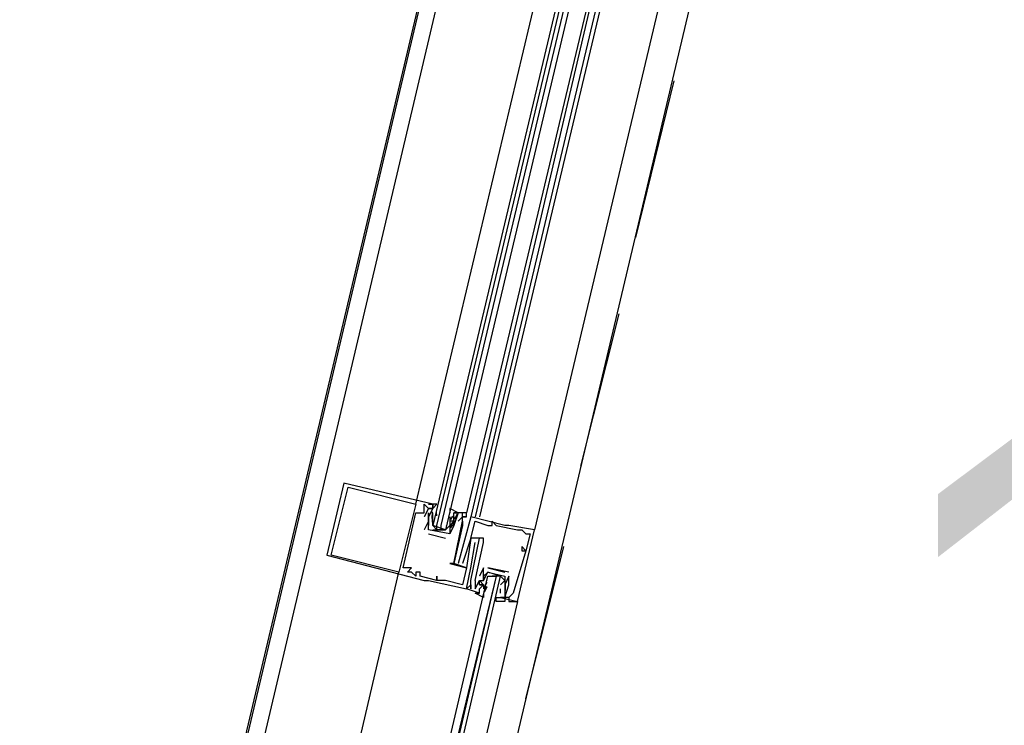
# Model space of a CAD drawing. Header units: feet. Extents: x -79 to 198, y -22 to 181.
# Tile 73 of 164: x 32.82 to 35.92, y 86.31 to 88.53. Entities that reach past the tile are written whole.
import ezdxf
from ezdxf.enums import TextEntityAlignment as Align

# ---------------------------------------------------------------- set-up
doc = ezdxf.new("R2010")
doc.units = ezdxf.units.FT
doc.layers.add('A-LINEA', color=7, linetype='CONTINUOUS')
doc.layers.add('A-TEXTO-PDF', color=3, linetype='CONTINUOUS')

msp = doc.modelspace()

# ---------------------------------------------------------------- linework, layer by layer
at = {"layer": 'A-LINEA'}
for p, q in [((32.88, 83.2578), (34.6267, 90.6711)), ((33.6267, 83.0711), (35.3867, 90.4978)), ((34.0667, 87.0044), (34.8267, 90.2044)), ((34.9867, 90.1778), (34.2267, 86.9778)), ((34.9867, 90.1644), (34.24, 86.9644)), ((35.0133, 90.1644), (34.2533, 86.9644)), ((35.0267, 90.1644), (34.2667, 86.9644)), ((35.2, 90.1244), (34.44, 86.9244)), ((34.76, 87.8444), (34.88, 88.3378)), ((34.5867, 87.1244), (34.7067, 87.6044)), ((33.84, 87.0711), (33.84, 87.0711)), ((33.8533, 87.0578), (33.8533, 87.0578)), ((34.0667, 87.0044), (34.0667, 87.0044)), ((34.0933, 87.0044), (34.0933, 87.0044)), ((34.1067, 86.9911), (34.1067, 86.9911)), ((34.12, 87.0044), (34.12, 87.0044)), ((34.12, 86.9911), (34.12, 86.9911)), ((34.1333, 86.9911), (34.1333, 86.9911)), ((34.0667, 86.9778), (34.0667, 86.9778)), ((34.0933, 86.9778), (34.0933, 86.9778)), ((34.0933, 86.9644), (34.0933, 86.9644)), ((34.1067, 86.9511), (34.0933, 86.9244)), ((34.1067, 86.9778), (34.1067, 86.9778)), ((34.1067, 86.9778), (34.1067, 86.9778)), ((34.1067, 86.9644), (34.1067, 86.9644)), ((34.1067, 86.9644), (34.1067, 86.9644)), ((34.1067, 86.9644), (34.1067, 86.9644)), ((34.1067, 86.9511), (34.1067, 86.9511)), ((34.1191, 86.9488), (34.1186, 86.9692)), ((34.1199, 86.9413), (34.1188, 86.9532)), ((34.1192, 86.9626), (34.119, 86.9809)), ((34.12, 86.9778), (34.12, 86.9778)), ((34.12, 86.9644), (34.12, 86.9778)), ((34.12, 86.9644), (34.12, 86.9644)), ((34.12, 86.9511), (34.12, 86.9511)), ((34.1332, 86.968), (34.1322, 86.9798)), ((34.1733, 86.9644), (34.1733, 86.9644)), ((34.1733, 86.9644), (34.1733, 86.9644)), ((34.1733, 86.9644), (34.1733, 86.9511)), ((34.1733, 86.9511), (34.1733, 86.9511)), ((34.1818, 86.9667), (34.1756, 86.9565)), ((34.1867, 86.9778), (34.1867, 86.9778)), ((34.1867, 86.9644), (34.1867, 86.9644)), ((34.1867, 86.9511), (34.1867, 86.9511)), ((34.1867, 86.9511), (34.1867, 86.9511)), ((34.197, 86.9737), (34.1885, 86.9575)), ((34.2, 86.9778), (34.2, 86.9778)), ((34.2, 86.9511), (34.2, 86.9511)), ((34.2133, 86.9778), (34.2133, 86.9778)), ((34.2133, 86.9644), (34.2133, 86.9644)), ((34.2133, 86.9644), (34.2133, 86.9644)), ((34.2133, 86.9644), (34.2133, 86.9644)), ((34.2133, 86.9511), (34.2133, 86.9511)), ((34.2133, 86.9511), (34.2133, 86.9511)), ((34.2133, 86.9511), (34.2133, 86.9511)), ((34.2267, 86.9778), (34.2267, 86.9778)), ((34.2267, 86.9778), (34.2267, 86.9778)), ((34.2267, 86.9778), (34.2267, 86.9778)), ((34.2267, 86.9778), (34.2267, 86.9778)), ((34.2267, 86.9644), (34.2267, 86.9644)), ((34.2267, 86.9644), (34.2267, 86.9644)), ((34.24, 86.9644), (34.24, 86.9644)), ((34.2533, 86.9511), (34.2533, 86.9511)), ((34.3067, 86.9511), (34.3067, 86.9511)), ((34.0933, 86.9244), (34.0933, 86.9244)), ((34.1067, 86.9244), (34.1067, 86.9244)), ((34.1067, 86.9244), (34.1067, 86.9244)), ((34.12, 86.9378), (34.12, 86.9378)), ((34.1467, 86.9244), (34.1333, 86.9244)), ((34.16, 86.9378), (34.16, 86.9378)), ((34.1847, 86.9483), (34.1751, 86.9304)), ((34.1818, 86.94), (34.1756, 86.9299)), ((34.1867, 86.9378), (34.1867, 86.9378)), ((34.1867, 86.9378), (34.1867, 86.9378)), ((34.2133, 86.9378), (34.2133, 86.9378)), ((34.2133, 86.9378), (34.2133, 86.9378)), ((34.2933, 86.9378), (34.2933, 86.9378)), ((34.3067, 86.9378), (34.3067, 86.9378)), ((34.32, 86.9378), (34.32, 86.9378)), ((34.3467, 86.9378), (34.3467, 86.9378)), ((34.36, 86.9378), (34.36, 86.9378)), ((34.3867, 86.9244), (34.3867, 86.9244)), ((34.4, 86.9244), (34.4, 86.9244)), ((34.44, 86.9244), (34.44, 86.9244)), ((34.1067, 86.9111), (34.16, 86.8978)), ((34.1067, 86.9111), (34.1067, 86.9111)), ((34.16, 86.8978), (34.16, 86.8978)), ((34.1733, 86.9111), (34.1733, 86.9111)), ((34.1733, 86.9111), (34.1733, 86.9111)), ((34.24, 86.8978), (34.24, 86.8978)), ((34.24, 86.8978), (34.24, 86.8978)), ((34.24, 86.8978), (34.24, 86.8978)), ((34.2667, 86.8978), (34.2667, 86.8978)), ((34.28, 86.8978), (34.28, 86.8978)), ((34.4133, 86.9111), (34.4133, 86.9111)), ((34.4267, 86.9111), (34.4267, 86.9111)), ((34.2533, 86.8844), (34.2533, 86.8844)), ((34.28, 86.8844), (34.28, 86.8844)), ((34.4, 86.8711), (34.4, 86.8711)), ((34.4, 86.8578), (34.4, 86.8578)), ((34.4133, 86.3911), (34.5333, 86.8711)), ((34.4133, 86.8578), (34.4133, 86.8578)), ((34.4133, 86.8578), (34.4133, 86.8578)), ((33.7867, 86.8444), (33.7867, 86.8444)), ((33.8, 86.8444), (33.8, 86.8444)), ((34.0267, 86.8044), (34.0267, 86.8044)), ((34.0533, 86.8044), (34.0533, 86.8044)), ((34.1733, 86.8178), (34.1733, 86.8178)), ((34.1867, 86.8178), (34.1867, 86.8178)), ((34.1867, 86.8178), (34.1867, 86.8178)), ((34.2, 86.8178), (34.2, 86.8178)), ((34.2133, 86.8178), (34.2133, 86.8178)), ((34.2267, 86.8044), (34.2267, 86.8044)), ((34.2267, 86.8044), (34.2267, 86.8044)), ((34.24, 86.8044), (34.24, 86.8044)), ((34.28, 86.8044), (34.2667, 86.7778)), ((34.28, 86.8044), (34.28, 86.8044)), ((34.28, 86.8044), (34.28, 86.8044)), ((34.2933, 86.8044), (34.3467, 86.7911)), ((34.2933, 86.8044), (34.2933, 86.8044)), ((34.2933, 86.8044), (34.2933, 86.8044)), ((34.0133, 86.7911), (34.0133, 86.7911)), ((34.04, 86.7911), (34.04, 86.7911)), ((34.0533, 86.7911), (34.0533, 86.7911)), ((34.0667, 86.7911), (34.0667, 86.7911)), ((34.0667, 86.7778), (34.0667, 86.7778)), ((34.08, 86.7911), (34.08, 86.7911)), ((34.08, 86.7778), (34.08, 86.7778)), ((34.0933, 86.7644), (34.0933, 86.7644)), ((34.1067, 86.7644), (34.1067, 86.7644)), ((34.1333, 86.7778), (34.1333, 86.7778)), ((34.1333, 86.7644), (34.1333, 86.7644)), ((34.1333, 86.7644), (34.1333, 86.7644)), ((34.1467, 86.7644), (34.1467, 86.7644)), ((34.16, 86.7644), (34.16, 86.7644)), ((34.24, 86.7644), (34.24, 86.7644)), ((34.24, 86.7644), (34.24, 86.7644)), ((34.2533, 86.7644), (34.2533, 86.7644)), ((34.2667, 86.7778), (34.2667, 86.7778)), ((34.2667, 86.7644), (34.2667, 86.7644)), ((34.2667, 86.7644), (34.2667, 86.7644)), ((34.28, 86.7644), (34.28, 86.7644)), ((34.2933, 86.7644), (34.2933, 86.7644)), ((34.32, 86.7778), (34.3067, 86.7778)), ((34.3333, 86.7778), (34.3333, 86.7778)), ((34.3333, 86.7644), (34.3333, 86.7644)), ((34.3467, 86.7911), (34.3467, 86.7911)), ((34.3467, 86.7778), (34.3467, 86.7778)), ((34.3467, 86.7778), (34.3467, 86.7778)), ((34.36, 86.7911), (34.36, 86.7911)), ((34.36, 86.7511), (34.36, 86.7778)), ((34.36, 86.7778), (34.36, 86.7778)), ((34.36, 86.7778), (34.36, 86.7778)), ((34.2133, 86.7511), (34.2133, 86.7511)), ((34.2267, 86.7378), (34.2267, 86.7378)), ((34.2267, 86.7378), (34.2267, 86.7378)), ((34.24, 86.7511), (34.24, 86.7511)), ((34.24, 86.7378), (34.24, 86.7378)), ((34.2533, 86.7378), (34.2533, 86.7378)), ((34.2667, 86.7511), (34.2667, 86.7511)), ((34.2667, 86.7511), (34.2667, 86.7511)), ((34.28, 86.7511), (34.28, 86.7511)), ((34.28, 86.7511), (34.28, 86.7378)), ((34.28, 86.7511), (34.28, 86.7511)), ((34.28, 86.7378), (34.28, 86.7378)), ((34.282, 86.7406), (34.2916, 86.7586)), ((34.283, 86.7285), (34.2915, 86.7447)), ((34.2848, 86.7489), (34.2911, 86.759)), ((34.2848, 86.7355), (34.2911, 86.7457)), ((34.3333, 86.7378), (34.3333, 86.7378)), ((34.3333, 86.7244), (34.3333, 86.7378)), ((34.3467, 86.7511), (34.3467, 86.7511)), ((34.3467, 86.7511), (34.3467, 86.7511)), ((34.3467, 86.7378), (34.3467, 86.7378)), ((34.3468, 86.7476), (34.3478, 86.7357)), ((34.3468, 86.7343), (34.3478, 86.7224)), ((34.3475, 86.7534), (34.3481, 86.733)), ((34.36, 86.7511), (34.36, 86.7511)), ((34.2667, 86.7244), (34.2667, 86.7244)), ((34.3333, 86.7244), (34.3333, 86.7244)), ((34.3333, 86.7111), (34.3867, 86.6978)), ((34.3333, 86.7111), (34.3333, 86.7111)), ((34.3467, 86.7111), (34.3467, 86.7111)), ((34.3474, 86.7263), (34.3477, 86.708)), ((34.36, 86.7111), (34.36, 86.7111)), ((34.3733, 86.7244), (34.3733, 86.7244)), ((34.3867, 86.6978), (34.3867, 86.6978))]:
    msp.add_line(p, q, dxfattribs=at)
for points in [[(28.68, 83.8711), (32.7333, 82.9111), (38.56, 107.5244), (34.5067, 108.4844)], [(32.7467, 82.9378), (35.6533, 95.2311), (29.1867, 96.7644)], [(34.8933, 90.1911), (34.12, 86.9378), (34.1333, 86.9244), (34.1333, 86.9378), (34.9067, 90.1911)], [(34.9333, 90.1911), (34.16, 86.9244), (34.1467, 86.9244), (34.1467, 86.9378), (34.92, 90.1911)], [(34.12, 86.9911), (34.12, 87.0044), (33.84, 87.0711), (33.7867, 86.8444), (34.0933, 86.7644), (34.1067, 86.7644), (34.2267, 86.7378), (34.24, 86.8044), (34.2533, 86.8844)], [(33.8, 86.8444), (33.8533, 87.0578), (34.0667, 87.0044), (34.0133, 86.7911), (33.8, 86.8444)], [(34.2133, 86.9378), (34.1867, 86.8178), (34.1733, 86.8178), (34.2267, 86.8044), (34.2133, 86.7511), (34.16, 86.7644), (34.1467, 86.7644), (34.1333, 86.7644), (34.1333, 86.7778), (34.1333, 86.7644), (34.08, 86.7778), (34.08, 86.7911), (34.0667, 86.7911), (34.0667, 86.7778), (34.0533, 86.7911), (34.04, 86.7911), (34.0533, 86.8044), (34.0267, 86.8044), (34.0667, 86.9778), (34.0933, 86.9778), (34.0933, 87.0044), (34.1067, 86.9911), (34.0933, 86.9644)], [(34.12, 86.9911), (34.1333, 87.0044), (34.1067, 87.0044), (34.12, 87.0044), (34.12, 86.9911), (34.1067, 86.9911), (34.12, 86.9911), (34.1067, 86.9644), (34.1067, 86.9511), (34.1067, 86.9378)], [(34.12, 86.9244), (34.16, 86.9244), (34.1733, 86.9378), (34.1867, 86.9511), (34.1867, 86.9644), (34.1867, 86.9778), (34.2, 86.9778), (34.1733, 86.9911), (34.1733, 86.9778)], [(34.1067, 86.9644), (34.1067, 86.9778), (34.1067, 86.9644), (34.1067, 86.9778)], [(34.1867, 86.9644), (34.1867, 86.9511), (34.1867, 86.9378), (34.1867, 86.9511), (34.1733, 86.9511), (34.1733, 86.9111), (34.1067, 86.9244), (34.1067, 86.9644)], [(34.1733, 86.9511), (34.1733, 86.9378), (34.16, 86.9244), (34.12, 86.9378), (34.12, 86.9511), (34.12, 86.9644)], [(34.2, 86.9511), (34.2133, 86.9644), (34.2133, 86.9778), (34.2, 86.9778), (34.1867, 86.9378), (34.1867, 86.9378), (34.1733, 86.9111), (34.1733, 86.9111)], [(34.24, 86.8978), (34.2267, 86.8044), (34.1867, 86.8178), (34.2133, 86.9511), (34.2133, 86.9378), (34.2133, 86.9511), (34.2133, 86.9644), (34.2267, 86.9644), (34.2133, 86.9644), (34.2267, 86.9644), (34.2267, 86.9778), (34.1867, 86.9778)], [(34.3867, 86.6978), (34.44, 86.9244), (34.36, 86.9378), (34.3467, 86.9378), (34.24, 86.9644), (34.2, 86.8178)], [(34.2267, 86.9778), (34.2133, 86.9778), (34.2133, 86.9778)], [(34.2267, 86.9778), (34.2133, 86.9778), (34.2133, 86.9778)], [(34.2267, 86.9778), (34.2133, 86.9778), (34.2133, 86.9778)], [(34.2533, 86.7644), (34.28, 86.8844), (34.28, 86.8978), (34.24, 86.8978), (34.2533, 86.9511), (34.2933, 86.9378), (34.3067, 86.9378), (34.3067, 86.9511), (34.32, 86.9378), (34.3867, 86.9244), (34.4, 86.9244), (34.4133, 86.9111), (34.4267, 86.9111)], [(34.2667, 86.7244), (34.2267, 86.7378), (34.24, 86.7511), (34.24, 86.7378), (34.24, 86.7644), (34.2667, 86.8978), (34.24, 86.8978), (34.2133, 86.8178), (34.2133, 86.8178)], [(34.4267, 86.9111), (34.4133, 86.8578), (34.4, 86.8711), (34.4, 86.8578), (34.4133, 86.8578), (34.3733, 86.7244), (34.36, 86.7111), (34.3467, 86.7111), (34.36, 86.7511)], [(34.2667, 86.7511), (34.28, 86.7511), (34.2667, 86.7511), (34.2667, 86.7644), (34.28, 86.7644), (34.28, 86.8044)], [(34.36, 86.7911), (34.2933, 86.8044), (34.2933, 86.8044)], [(33.16, 83.1911), (33.5867, 84.9644), (34.0133, 86.7911)], [(33.8533, 84.8978), (34.2933, 86.7778), (34.3067, 86.7778), (34.32, 86.7778), (33.8667, 84.8978)], [(33.8933, 84.8844), (34.3333, 86.7778), (34.32, 86.7778), (33.88, 84.8978)], [(34.28, 86.7244), (34.28, 86.7111), (34.2533, 86.7244), (34.2667, 86.7244), (34.2667, 86.7378), (34.28, 86.7511), (34.2667, 86.7644), (34.28, 86.7644), (34.2933, 86.7911), (34.3467, 86.7778)], [(34.2533, 86.7644), (34.2533, 86.7378), (34.2667, 86.7644), (34.2667, 86.7644)], [(34.3333, 86.7511), (34.3467, 86.7644), (34.3333, 86.7778), (34.2933, 86.7911), (34.28, 86.7778), (34.28, 86.7644)], [(34.3467, 86.7778), (34.3467, 86.7511), (34.3467, 86.7378), (34.3467, 86.7244), (34.3467, 86.7111), (34.3333, 86.7111), (34.3467, 86.7111), (34.3467, 86.6978), (34.32, 86.6978), (34.32, 86.7111), (34.3333, 86.7111)], [(34.36, 86.7778), (34.3467, 86.7511), (34.3467, 86.7378)], [(34.36, 86.7111), (34.36, 86.6978), (34.3867, 86.6978), (33.96, 84.8711)], [(34.36, 86.7111), (34.36, 86.6978), (34.3867, 86.6978)], [(34.36, 86.7111), (34.36, 86.6978), (34.3867, 86.6978)]]:
    msp.add_lwpolyline(points, dxfattribs=at)

# ---------------------------------------------------------------- texts
at = {"layer": 'A-TEXTO-PDF'}
msp.add_text('1,642', height=1.646, dxfattribs=at).set_placement((38.254, 85.6585), align=Align.CENTER)

doc.saveas('drawing.dxf')
